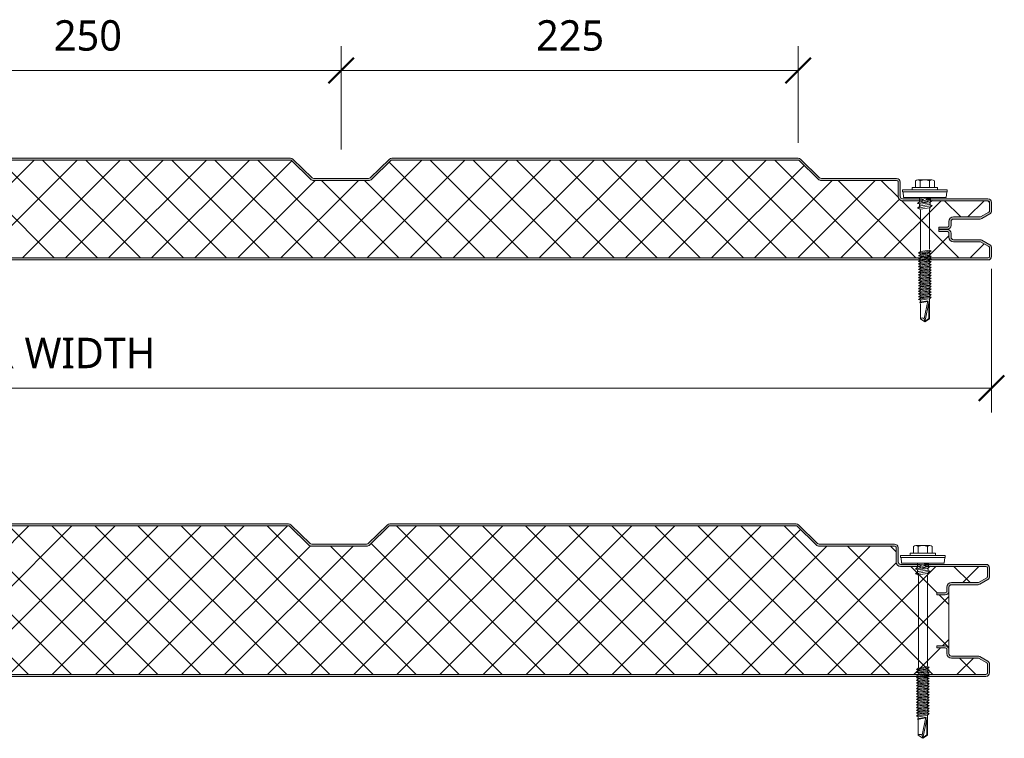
# Model space of a CAD drawing. Header units: millimetres. Extents: x -9131 to -949, y -1830 to 1687.
# Tile 4 of 6: x -8469 to -7984, y -1306 to -952. Entities that reach past the tile are written whole.
import ezdxf

# ---------------------------------------------------------------- set-up
doc = ezdxf.new("R2010")
doc.units = ezdxf.units.MM
for name, color, linetype, lineweight in [('A-ANNO-DIMS', 211, 'Continuous', 9), ('A-ANNO-DIMS-5', 211, 'Continuous', 9), ('A-DETL-GENF', 92, 'Continuous', 13)]:
    doc.layers.add(name, color=color, linetype=linetype, lineweight=lineweight)
doc.styles.add('Yu Gothic', font='Yu Gothic.ttf', dxfattribs={"height": 15})
doc.dimstyles.new('Diagonal', dxfattribs={"dimscale": 304.8, "dimtxt": 17.413553, "dimasz": 0.04101, "dimexe": 0.03937, "dimexo": 0.024606, "dimgap": 0.024606, "dimtad": 1, "dimdec": 0, "dimzin": 0, "dimdsep": 46, "dimtxsty": 'Yu Gothic', "dimblk1": 'OBLIQUE', "dimblk2": 'OBLIQUE', "dimsah": 1, "dimcen": 0.09, "dimazin": 0, "dimtfac": 1, "dimtdec": 4, "dimtix": 1, "dimtmove": 0, "dimatfit": 3, "dimfxl": 1, "dimtvp": 1, "dimtfill": 1, "dimtolj": 1, "dimtzin": 0, "dimarcsym": 2})

# ---------------------------------------------------------------- blocks, each defined once
blk = doc.blocks.new('HFX 1000 - 3 RIB - FLAT - HFX 1000 50mm - 3 RIB - FLAT-4389539-ALL PANELS 4')
at = {"layer": 'A-DETL-GENF'}
h = blk.add_hatch(color=256, dxfattribs=at)
h.paths.add_polyline_path([(1.8, 0), (996.2, 0), (996.67, 0.06), (997.1, 0.24), (997.48, 0.53), (997.8, 1), (997.94, 1.33), (998, 2.18), (998, 5.96), (997.9, 6.53), (997.76, 6.86), (997.48, 7.23), (997, 7.58), (993.22, 9.76), (992.79, 9.94), (992.32, 10), (978.89, 10.04), (978.6, 10.16), (978.35, 10.35), (978.1, 10.75), (978.04, 10.89), (978, 11.4), (977.99, 13.32), (977.94, 13.67), (977.65, 14.25), (977.48, 14.47), (977, 14.8), (976.67, 14.94), (976.2, 15), (972, 15), (972, 14), (976.41, 13.97), (976.77, 13.76), (976.98, 13.41), (977, 13.2), (977, 11.2), (977.08, 10.63), (977.3, 10.1), (977.65, 9.64), (978.1, 9.29), (978.63, 9.07), (979.2, 9), (992.54, 9), (996.77, 6.53), (996.98, 6.17), (997, 5.96), (996.98, 1.59), (996.77, 1.23), (996.41, 1.03), (996.2, 1), (1.59, 1.03), (1.23, 1.23), (1.03, 1.59), (1, 1.8), (1, 9.3), (0.93, 9.87), (0.71, 10.4), (0.36, 10.86), (-0.1, 11.21), (-0.63, 11.43), (-1.2, 11.5), (-20.41, 11.53), (-20.77, 11.73), (-20.97, 12.09), (-21, 12.3), (-20.97, 13.41), (-20.77, 13.77), (-20.41, 13.97), (-20.2, 14), (-16, 14), (-16, 15), (-20.2, 15), (-20.77, 14.89), (-21.1, 14.76), (-21.47, 14.47), (-21.76, 14.1), (-21.94, 13.67), (-22, 13.2), (-21.98, 12.18), (-21.9, 11.73), (-21.76, 11.4), (-21.47, 11.03), (-21, 10.7), (-20.67, 10.56), (-20.2, 10.5), (-0.89, 10.46), (-0.6, 10.34), (-0.35, 10.15), (-0.16, 9.9), (-0.04, 9.61), (0, 9.3), (0.02, 1.68), (0.06, 1.33), (0.31, 0.81), (0.53, 0.53), (0.9, 0.24), (1.33, 0.06)])
h.paths.add_polyline_path([(975.27, 15.19), (976.51, 15.23), (976.67, 15.26), (977.1, 15.44), (977.48, 15.72), (977.81, 16.22), (977.94, 16.53), (978, 17.38), (978.04, 19.31), (978.16, 19.59), (978.35, 19.84), (978.63, 20.05), (978.89, 20.15), (979.2, 20.19), (992.54, 20.22), (992.79, 20.26), (993.22, 20.44), (997.1, 22.67), (997.48, 22.96), (997.76, 23.33), (997.94, 23.77), (998, 24.23), (998, 28.39), (997.89, 28.98), (997.76, 29.29), (997.48, 29.67), (997, 29.99), (996.6, 30.14), (996.13, 30.19), (966.68, 30.15), (966.6, 30.14), (966.18, 29.97), (965.23, 29.32), (964.77, 29.32), (964.36, 29.52), (964.2, 29.7), (963.65, 30.04), (963.41, 30.14), (962.95, 30.19), (953.89, 30.24), (953.6, 30.36), (953.35, 30.55), (953.1, 30.94), (953.03, 31.18), (953, 31.39), (953, 38.39), (952.94, 38.86), (952.65, 39.44), (952.48, 39.67), (952, 39.99), (951.67, 40.13), (951.2, 40.19), (913.85, 40.23), (913.56, 40.35), (913.07, 40.77), (903.92, 49.68), (903.55, 49.96), (903.12, 50.14), (902.66, 50.19), (702.34, 50.15), (702.2, 50.14), (701.78, 49.96), (701.41, 49.68), (691.73, 40.34), (691.48, 40.23), (691.17, 40.19), (663.85, 40.23), (663.56, 40.35), (663.07, 40.77), (653.92, 49.68), (653.55, 49.96), (653.12, 50.14), (652.66, 50.19), (452.34, 50.15), (452.21, 50.14), (451.78, 49.96), (451.41, 49.68), (441.74, 40.34), (441.48, 40.23), (441.18, 40.19), (413.85, 40.23), (413.56, 40.35), (413.07, 40.77), (403.92, 49.68), (403.55, 49.96), (402.99, 50.15), (402.67, 50.19), (202.67, 50.19), (202.21, 50.14), (201.78, 49.96), (201.41, 49.68), (191.74, 40.34), (191.48, 40.23), (191.18, 40.19), (163.85, 40.23), (163.57, 40.35), (163.07, 40.77), (153.93, 49.68), (153.56, 49.96), (152.99, 50.15), (152.67, 50.19), (-47.66, 50.15), (-47.79, 50.14), (-48.22, 49.96), (-48.7, 49.58), (-55.75, 42.65), (-55.91, 42.31), (-55.99, 41.93), (-55.98, 41.56), (-55.88, 41.19), (-55.7, 40.86), (-55.44, 40.58), (-55.13, 40.37), (-54.54, 40.21), (-53.99, 40.19), (-26.2, 40.15), (-0.57, 32.28), (-0.33, 32.09), (-0.14, 31.82), (-0.04, 31.56), (0, 31.14), (-0.04, 21.08), (-0.16, 20.79), (-0.35, 20.55), (-0.63, 20.34), (-0.89, 20.24), (-1.2, 20.19), (-20.41, 20.17), (-20.67, 20.13), (-21.1, 19.95), (-21.47, 19.67), (-21.81, 19.17), (-21.94, 18.86), (-22, 18.39), (-22, 16.99), (-21.9, 16.43), (-21.76, 16.09), (-21.47, 15.72), (-21, 15.39), (-20.67, 15.26), (-19.84, 15.19), (-16, 15.19), (-16, 16.19), (-20.41, 16.22), (-20.77, 16.43), (-20.97, 16.79), (-21, 16.99), (-20.97, 18.6), (-20.77, 18.96), (-20.41, 19.17), (-20.2, 19.19), (-1.2, 19.19), (-0.63, 19.27), (-0.1, 19.49), (0.36, 19.84), (0.71, 20.29), (0.93, 20.83), (1, 21.39), (1, 31.26), (0.93, 31.82), (0.72, 32.34), (0.39, 32.79), (-0.05, 33.14), (-0.56, 33.37), (-26.2, 41.19), (-54.54, 41.21), (-54.82, 41.37), (-54.97, 41.62), (-54.99, 41.87), (-54.88, 42.14), (-54.54, 42.49), (-47.66, 49.19), (152.99, 49.19), (162.62, 39.82), (163.07, 39.48), (163.6, 39.27), (164.16, 39.19), (191.18, 39.19), (191.74, 39.27), (192.26, 39.48), (192.71, 39.82), (202.34, 49.19), (402.99, 49.19), (412.62, 39.82), (413.07, 39.48), (413.59, 39.27), (414.15, 39.19), (441.18, 39.19), (441.74, 39.27), (442.26, 39.48), (442.71, 39.82), (452.34, 49.19), (652.99, 49.19), (662.62, 39.82), (663.07, 39.48), (663.59, 39.27), (664.15, 39.19), (691.17, 39.19), (691.73, 39.27), (692.26, 39.48), (692.71, 39.82), (702.34, 49.19), (902.99, 49.19), (912.62, 39.82), (913.07, 39.48), (913.59, 39.27), (914.15, 39.19), (951.41, 39.17), (951.77, 38.96), (951.98, 38.6), (952, 38.39), (952, 31.39), (952.08, 30.83), (952.3, 30.29), (952.65, 29.84), (953.1, 29.49), (953.63, 29.27), (954.29, 29.19), (963.33, 29.19), (963.65, 28.82), (964.05, 28.53), (964.51, 28.35), (965, 28.29), (965.67, 28.42), (965.95, 28.53), (966.49, 28.98), (966.68, 29.19), (996.41, 29.17), (996.77, 28.96), (996.98, 28.6), (997, 28.39), (996.98, 24.03), (996.77, 23.67), (996.6, 23.54), (992.54, 21.19), (979.2, 21.19), (978.63, 21.12), (978.1, 20.9), (977.65, 20.55), (977.3, 20.09), (977.08, 19.56), (977, 18.99), (976.98, 16.79), (976.77, 16.43), (976.41, 16.22), (976.2, 16.19), (972, 16.19), (972, 15.19)])
h = blk.add_hatch(dxfattribs=at)
h.set_pattern_fill('FP_1', color=256, style=0, pattern_type=2)
h.set_pattern_definition([(45, (8988.178, 1070.389), (-10.606602, 10.606602), []), (135, (8988.178, 1070.389), (-10.606602, -10.606602), [])])
h.paths.add_polyline_path([(2.11, 1), (996.41, 1.03), (996.77, 1.23), (996.9, 1.4), (997, 1.8), (997, 5.96), (996.9, 6.36), (996.6, 6.65), (992.54, 9), (979.2, 9), (978.63, 9.07), (978.1, 9.29), (977.65, 9.64), (977.3, 10.1), (977.08, 10.63), (977, 11.2), (977, 13.2), (976.9, 13.6), (976.6, 13.89), (976.2, 14), (972, 14), (972, 16.19), (976.41, 16.22), (976.77, 16.43), (976.9, 16.59), (977, 16.99), (977, 18.99), (977.08, 19.56), (977.3, 20.09), (977.65, 20.55), (978.1, 20.9), (978.63, 21.12), (979.2, 21.19), (992.54, 21.19), (996.77, 23.67), (996.9, 23.83), (997, 24.23), (997, 28.39), (996.9, 28.79), (996.6, 29.09), (996.2, 29.19), (966.68, 29.19), (966.36, 28.82), (965.95, 28.53), (965.49, 28.35), (965, 28.29), (964.51, 28.35), (964.05, 28.53), (963.51, 28.98), (963.33, 29.19), (954.2, 29.19), (953.63, 29.27), (953.1, 29.49), (952.65, 29.84), (952.3, 30.29), (952.08, 30.83), (952, 31.39), (952, 38.39), (951.9, 38.79), (951.6, 39.09), (951.2, 39.19), (914.15, 39.19), (913.59, 39.27), (913.07, 39.48), (912.62, 39.82), (902.99, 49.19), (702.34, 49.19), (692.71, 39.82), (692.26, 39.48), (691.73, 39.27), (691.17, 39.19), (664.15, 39.19), (663.59, 39.27), (663.07, 39.48), (662.62, 39.82), (652.99, 49.19), (452.34, 49.19), (442.71, 39.82), (442.26, 39.48), (441.74, 39.27), (441.18, 39.19), (414.15, 39.19), (413.59, 39.27), (413.07, 39.48), (412.62, 39.82), (402.99, 49.19), (202.34, 49.19), (192.71, 39.82), (192.26, 39.48), (191.74, 39.27), (191.18, 39.19), (164.16, 39.19), (163.6, 39.27), (163.07, 39.48), (162.62, 39.82), (152.99, 49.19), (-47.66, 49.19), (-54.91, 42.11), (-54.97, 41.99), (-54.95, 41.57), (-54.79, 41.34), (-54.54, 41.21), (-54.4, 41.19), (-26.2, 41.19), (-0.56, 33.37), (-0.05, 33.14), (0.39, 32.79), (0.72, 32.34), (0.93, 31.82), (1, 31.26), (1, 21.39), (0.93, 20.83), (0.71, 20.29), (0.36, 19.84), (-0.1, 19.49), (-0.63, 19.27), (-1.2, 19.19), (-20.41, 19.17), (-20.77, 18.96), (-20.89, 18.79), (-21, 18.39), (-21, 16.99), (-20.89, 16.59), (-20.6, 16.3), (-20.2, 16.19), (-16, 16.19), (-16, 14), (-20.41, 13.97), (-20.77, 13.77), (-20.89, 13.6), (-21, 13.2), (-21, 12.3), (-20.89, 11.9), (-20.6, 11.61), (-20.2, 11.5), (-1.2, 11.5), (-0.63, 11.43), (-0.1, 11.21), (0.36, 10.86), (0.71, 10.4), (0.93, 9.87), (1, 9.3), (1, 1.8), (1.11, 1.4), (1.4, 1.11), (1.8, 1)])
for p, q in [((652.99, 49.19), (452.34, 49.19)), ((652.66, 50.19), (452.66, 50.19)), ((662.62, 39.82), (652.99, 49.19)), ((663.32, 40.53), (653.92, 49.68)), ((701.41, 49.68), (692.01, 40.53)), ((702.34, 49.19), (692.71, 39.82)), ((902.99, 49.19), (702.34, 49.19)), ((902.66, 50.19), (702.66, 50.19)), ((912.62, 39.82), (902.99, 49.19)), ((913.31, 40.53), (903.92, 49.68)), ((691.17, 40.19), (664.15, 40.19)), ((691.17, 39.19), (664.15, 39.19)), ((951.2, 40.19), (914.15, 40.19)), ((951.2, 39.19), (914.15, 39.19)), ((960.52, 38.99), (960.52, 35.66)), ((961.68, 39.51), (968.64, 39.51)), ((962.84, 38.99), (962.84, 35.66)), ((967.48, 38.99), (967.48, 35.66)), ((969.8, 38.99), (969.8, 35.66)), ((952, 31.39), (952, 38.39)), ((953, 31.39), (953, 38.39)), ((976.16, 34.51), (954.16, 34.51)), ((954.16, 34.51), (954.16, 33.51)), ((971.41, 35.66), (958.91, 35.66)), ((958.91, 35.66), (958.91, 34.51)), ((971.41, 34.51), (971.41, 35.66)), ((976.16, 33.51), (976.16, 34.51)), ((954.16, 33.51), (976.16, 33.51)), ((962.95, 30.19), (954.2, 30.19)), ((963.33, 29.19), (954.2, 29.19)), ((954.41, 33.51), (954.63, 30.82)), ((975.69, 30.82), (954.63, 30.82)), ((961.55, 27.89), (968.77, 29.3)), ((962.47, 30.82), (962.47, 28.69)), ((967.86, 30.56), (962.47, 29.73)), ((967.86, 29.83), (962.91, 29.07)), ((996.2, 29.19), (966.68, 29.19)), ((996.2, 30.19), (967.05, 30.19)), ((968.77, 29.3), (967.41, 28.12)), ((967.86, 30.82), (967.86, 29.12)), ((975.69, 30.82), (975.91, 33.51)), ((962.91, 29.07), (961.55, 27.89)), ((962.91, 27.43), (961.55, 27.89)), ((961.55, 25.52), (968.77, 26.92)), ((962.91, 26.7), (961.55, 25.52)), ((961.55, 25.52), (962.91, 25.05)), ((962.47, 27.58), (962.47, 26.32)), ((962.6, 25.16), (962.92, 24.43)), ((967.41, 28.12), (962.91, 27.43)), ((967.41, 27.39), (962.91, 26.7)), ((962.91, 25.05), (967.41, 25.74)), ((962.92, 24.43), (962.92, 4.43)), ((968.77, 26.92), (967.41, 27.39)), ((967.41, 25.74), (968.77, 26.92)), ((967.42, 24.47), (967.79, 26.08)), ((967.42, 5.25), (967.42, 24.47)), ((967.77, 28.43), (967.77, 27.26)), ((997, 24.23), (997, 28.39)), ((998, 24.23), (998, 28.39)), ((979.2, 21.19), (992.54, 21.19)), ((979.2, 20.19), (992.32, 20.19)), ((992.54, 21.19), (996.6, 23.54)), ((993.22, 20.44), (997.1, 22.67)), ((972, 15.1), (972, 16.19)), ((972, 16.19), (976.2, 16.19)), ((972, 15.19), (976.2, 15.19)), ((972, 14), (972, 15.1)), ((976.2, 15), (972, 15)), ((977, 16.99), (977, 18.99)), ((978, 16.99), (978, 18.99)), ((976.2, 14), (972, 14)), ((977, 11.2), (977, 13.2)), ((978, 11.2), (978, 13.2)), ((992.32, 10), (979.2, 10)), ((997.1, 7.52), (993.22, 9.76)), ((962.91, 4.12), (967.41, 4.87)), ((968.31, 4.56), (967.41, 4.87)), ((992.54, 9), (979.2, 9)), ((996.6, 6.65), (992.54, 9)), ((997, 1.8), (997, 5.96)), ((998, 1.8), (998, 5.96)), ((1.8, 1), (996.2, 1)), ((1.8, 0), (996.2, 0)), ((962.01, 3.34), (968.31, 4.56)), ((962.91, 4.12), (962.01, 3.34)), ((962.01, 3.34), (962.91, 3.03)), ((962.01, 1.99), (968.31, 3.22)), ((962.91, 2.77), (962.01, 1.99)), ((962.01, 1.99), (962.91, 1.68)), ((962.01, 0.65), (963.11, 0.86)), ((962.01, 0.65), (962.91, 0.34)), ((962.91, 0.08), (962.01, -0.7)), ((962.4, 0.72), (962.99, 1.19)), ((962.91, 3.03), (967.41, 3.78)), ((967.41, 3.53), (962.91, 2.77)), ((967.41, 2.44), (962.91, 1.68)), ((967.41, 2.18), (962.91, 1.43)), ((962.91, 0.08), (963.76, 0.22)), ((962.92, 0.82), (968.31, 1.87)), ((963.76, 0.22), (967.41, 0.83)), ((968.31, 0.52), (964.26, -0.26)), ((968.31, 0.52), (967.18, 0.91)), ((968.31, 1.87), (967.24, 0.81)), ((968.31, 4.56), (967.41, 3.78)), ((968.31, 3.22), (967.41, 3.53)), ((968.31, 3.22), (967.41, 2.44)), ((968.31, 1.87), (967.41, 2.18)), ((968.31, 0.52), (967.41, -0.26)), ((964.26, -0.26), (962.01, -0.7)), ((962.01, -0.7), (962.91, -1.01)), ((962.91, -1.27), (962.01, -2.05)), ((962.01, -2.05), (965.4, -1.39)), ((962.01, -2.05), (962.91, -2.36)), ((962.01, -3.39), (966.55, -2.51)), ((962.91, -2.61), (962.01, -3.39)), ((962.01, -3.39), (962.91, -3.7)), ((962.91, -3.96), (962.01, -4.74)), ((962.01, -4.74), (965.4, -4.08)), ((962.01, -4.74), (962.91, -5.05)), ((962.91, -1.01), (964.71, -0.71)), ((964.93, -0.93), (962.91, -1.27)), ((965.88, -1.86), (962.91, -2.36)), ((966.11, -2.08), (962.91, -2.61)), ((962.91, -3.7), (967.06, -3.01)), ((964.93, -3.62), (962.91, -3.96)), ((965.88, -4.55), (962.91, -5.05)), ((964.71, -0.71), (967.41, -0.26)), ((967.41, -0.51), (965.25, -0.87)), ((967.41, -3.21), (965.25, -3.57)), ((967.41, -4.56), (965.25, -4.92)), ((965.4, -1.39), (968.31, -0.82)), ((965.4, -4.08), (968.31, -3.52)), ((967.41, -1.6), (965.88, -1.86)), ((967.41, -4.3), (965.88, -4.55)), ((967.41, -1.86), (966.11, -2.08)), ((966.55, -2.51), (968.31, -2.17)), ((968.31, -2.17), (967.38, -2.96)), ((968.31, -0.82), (967.41, -0.51)), ((968.31, -0.82), (967.41, -1.6)), ((968.31, -2.17), (967.41, -1.86)), ((968.31, -3.52), (967.41, -3.21)), ((968.31, -3.52), (967.41, -4.3)), ((968.31, -4.87), (967.41, -4.56)), ((962.91, -5.31), (962.01, -6.09)), ((962.01, -6.09), (965.4, -5.43)), ((962.01, -6.09), (962.91, -6.4)), ((962.91, -6.65), (962.01, -7.43)), ((962.01, -7.43), (965.4, -6.77)), ((962.01, -7.43), (962.91, -7.74)), ((962.91, -8), (962.01, -8.78)), ((962.01, -8.78), (965.4, -8.12)), ((962.01, -8.78), (962.91, -9.09)), ((962.91, -9.35), (962.01, -10.13)), ((962.01, -10.13), (965.4, -9.47)), ((964.93, -4.97), (962.91, -5.31)), ((965.88, -5.9), (962.91, -6.4)), ((964.93, -6.31), (962.91, -6.65)), ((965.88, -7.25), (962.91, -7.74)), ((964.93, -7.66), (962.91, -8)), ((965.88, -8.59), (962.91, -9.09)), ((964.93, -9.01), (962.91, -9.35)), ((967.41, -5.9), (965.25, -6.26)), ((967.41, -7.25), (965.25, -7.61)), ((967.41, -8.59), (965.25, -8.95)), ((965.4, -5.43), (968.31, -4.87)), ((965.4, -6.77), (968.31, -6.21)), ((965.4, -8.12), (968.31, -7.56)), ((965.4, -9.47), (968.31, -8.9)), ((967.41, -5.65), (965.88, -5.9)), ((967.41, -6.99), (965.88, -7.25)), ((967.41, -8.34), (965.88, -8.59)), ((967.41, -9.68), (965.88, -9.94)), ((968.31, -4.87), (967.41, -5.65)), ((968.31, -6.21), (967.41, -5.9)), ((968.31, -6.21), (967.41, -6.99)), ((968.31, -7.56), (967.41, -7.25)), ((968.31, -7.56), (967.41, -8.34)), ((968.31, -8.9), (967.41, -8.59)), ((968.31, -8.9), (967.41, -9.68)), ((962.01, -10.13), (962.91, -10.44)), ((962.91, -10.69), (962.01, -11.47)), ((962.01, -11.47), (965.4, -10.81)), ((962.01, -11.47), (962.91, -11.78)), ((962.91, -12.04), (962.01, -12.82)), ((962.01, -12.82), (965.4, -12.16)), ((962.01, -12.82), (962.91, -13.13)), ((962.91, -13.39), (962.01, -14.17)), ((962.01, -14.17), (965.4, -13.51)), ((962.01, -14.17), (962.91, -14.48)), ((965.88, -9.94), (962.91, -10.44)), ((964.93, -10.35), (962.91, -10.69)), ((965.88, -11.29), (962.91, -11.78)), ((964.93, -11.7), (962.91, -12.04)), ((965.88, -12.63), (962.91, -13.13)), ((964.93, -13.05), (962.91, -13.39)), ((965.88, -13.98), (962.91, -14.48)), ((964.93, -14.39), (962.91, -14.73)), ((967.41, -9.94), (965.25, -10.3)), ((967.41, -11.29), (965.25, -11.65)), ((967.41, -12.63), (965.25, -12.99)), ((967.41, -13.98), (965.25, -14.34)), ((965.4, -10.81), (968.31, -10.25)), ((965.4, -12.16), (968.31, -11.6)), ((965.4, -13.51), (968.31, -12.94)), ((965.4, -14.85), (968.31, -14.29)), ((967.41, -11.03), (965.88, -11.29)), ((967.41, -12.38), (965.88, -12.63)), ((967.41, -13.72), (965.88, -13.98)), ((968.31, -10.25), (967.41, -9.94)), ((968.31, -10.25), (967.41, -11.03)), ((968.31, -11.6), (967.41, -11.29)), ((968.31, -11.6), (967.41, -12.38)), ((968.31, -12.94), (967.41, -12.63)), ((968.31, -12.94), (967.41, -13.72)), ((968.31, -14.29), (967.41, -13.98)), ((968.31, -14.29), (967.41, -15.07)), ((962.91, -14.73), (962.01, -15.51)), ((962.01, -15.51), (965.4, -14.85)), ((962.01, -15.51), (962.91, -15.82)), ((962.91, -16.08), (962.01, -16.86)), ((962.01, -16.86), (965.4, -16.2)), ((962.01, -16.86), (962.91, -17.17)), ((962.91, -17.43), (962.01, -18.21)), ((962.01, -18.21), (965.4, -17.55)), ((962.01, -18.21), (962.91, -18.52)), ((962.91, -18.77), (962.01, -19.55)), ((962.01, -19.55), (965.4, -18.89)), ((965.88, -15.33), (962.91, -15.82)), ((964.93, -15.74), (962.91, -16.08)), ((965.88, -16.67), (962.91, -17.17)), ((964.93, -17.09), (962.91, -17.43)), ((965.88, -18.02), (962.91, -18.52)), ((964.93, -18.43), (962.91, -18.77)), ((965.88, -19.37), (962.91, -19.86)), ((967.41, -15.33), (965.25, -15.69)), ((967.41, -16.67), (965.25, -17.03)), ((967.41, -18.02), (965.25, -18.38)), ((965.4, -16.2), (968.31, -15.64)), ((965.4, -17.55), (968.31, -16.98)), ((965.4, -18.89), (968.31, -18.33)), ((967.41, -15.07), (965.88, -15.33)), ((967.41, -16.42), (965.88, -16.67)), ((967.41, -17.76), (965.88, -18.02)), ((967.41, -19.11), (965.88, -19.37)), ((968.31, -15.64), (967.41, -15.33)), ((968.31, -15.64), (967.41, -16.42)), ((968.31, -16.98), (967.41, -16.67)), ((968.31, -16.98), (967.41, -17.76)), ((968.31, -18.33), (967.41, -18.02)), ((968.31, -18.33), (967.41, -19.11)), ((967.41, -28.95), (967.41, -19.11)), ((962.01, -19.55), (962.91, -19.86)), ((966.65, -20.13), (962.52, -20.86)), ((962.58, -21.18), (966.59, -20.4)), ((962.91, -19.86), (962.91, -20.79)), ((962.91, -21.38), (962.91, -28.95)), ((964.82, -28.95), (966.65, -20.13)), ((967.29, -20.27), (965.16, -30.52)), ((967.15, -20.95), (967.15, -28.81)), ((962.91, -28.95), (965.16, -30.52)), ((965.16, -30.52), (964.82, -28.95)), ((965.16, -30.52), (967.41, -28.95)), ((967.15, -28.81), (965.24, -30.15))]:
    blk.add_line(p, q, dxfattribs=at)
for centre, radius, start, end in [((652.66, 48.39), 1.8, 45.7585, 90), ((702.66, 48.39), 1.8, 90, 134.2415), ((902.66, 48.39), 1.8, 45.7585, 90), ((664.15, 41.39), 2.2, 225.7585, 270), ((664.15, 41.39), 1.2, 225.7585, 270), ((691.17, 41.39), 1.2, 270, 314.2415), ((691.17, 41.39), 2.2, 270, 314.2415), ((914.15, 41.39), 2.2, 225.7585, 270), ((914.15, 41.39), 1.2, 225.7585, 270), ((951.2, 38.39), 1.8, 360, 90), ((951.2, 38.39), 0.8, 360, 90), ((961.68, 37.97), 1.54, 41.3319, 138.6681), ((965.16, 34.12), 5.39, 64.5175, 115.4825), ((968.64, 37.97), 1.54, 41.3319, 138.6681), ((951.2, 38.39), 0.8, 0, 30), ((954.2, 31.39), 2.2, 180, 270), ((954.2, 31.39), 1.2, 180, 270), ((962.95, 28.39), 1.8, 46.2896, 90), ((965, 30.29), 2, 213.1529, 326.8471), ((965, 30.29), 1, 216.3442, 323.6558), ((967.05, 28.39), 1.8, 90, 133.7104), ((996.2, 28.39), 1.8, 360, 90), ((996.2, 28.39), 0.8, 360, 90), ((996.2, 28.39), 0.8, 0, 30), ((979.2, 18.99), 2.2, 90, 180), ((979.2, 18.99), 1.2, 90, 180), ((992.32, 21.99), 1.8, 270, 300), ((996.2, 24.23), 0.8, 300, 360), ((996.2, 24.23), 0.8, 330, 360), ((996.2, 24.23), 1.8, 300, 0), ((976.2, 16.99), 1.8, 270, 360), ((976.2, 16.99), 0.8, 270, 0), ((976.2, 13.2), 1.8, 360, 90), ((976.2, 16.99), 0.8, 330, 360), ((976.2, 13.2), 0.8, 360, 90), ((976.2, 13.2), 0.8, 0, 30), ((979.2, 11.2), 2.2, 180, 270), ((979.2, 11.2), 1.2, 180, 270), ((992.32, 8.2), 1.8, 60, 90), ((996.2, 5.96), 0.8, 360, 60), ((996.2, 5.96), 0.8, 360, 30), ((996.2, 5.96), 1.8, 0, 60), ((996.2, 1.8), 1.8, 270, 0), ((996.2, 1.8), 0.8, 270, 0), ((996.2, 1.8), 0.8, 330, 360), ((963.86, -29.98), 1.41, 47.2756, 132.7244)]:
    blk.add_arc(centre, radius, start, end, dxfattribs=at)
blk = doc.blocks.new('HFX 1000 - 3 RIB - FLAT - HFX 1000 75mm - 3 RIB - FLAT-4389541-ALL PANELS 4')
at = {"layer": 'A-DETL-GENF'}
h = blk.add_hatch(color=256, dxfattribs=at)
h.paths.add_polyline_path([(9.4, 0), (996.6, 0.05), (996.67, 0.06), (997.1, 0.24), (997.48, 0.53), (997.81, 1.03), (997.94, 1.33), (998, 1.8), (998, 5.96), (997.94, 6.43), (997.76, 6.86), (997.48, 7.23), (997, 7.58), (993.22, 9.76), (992.72, 9.95), (992.32, 10), (978.89, 10.04), (978.6, 10.16), (978.35, 10.35), (978.1, 10.75), (978.04, 10.89), (978, 11.2), (978, 13.2), (977.94, 13.67), (977.65, 14.25), (977.48, 14.47), (977, 14.8), (976.67, 14.94), (976.2, 15), (972, 15), (972, 14), (976.41, 13.97), (976.77, 13.76), (976.98, 13.41), (977, 13.1), (977, 11.2), (977.08, 10.63), (977.3, 10.1), (977.65, 9.64), (978.1, 9.29), (978.63, 9.07), (979.2, 9), (992.54, 9), (996.77, 6.53), (996.98, 6.17), (997, 5.96), (996.98, 1.59), (996.77, 1.23), (996.41, 1.03), (996.2, 1), (1.59, 1.03), (1.23, 1.23), (1.03, 1.59), (1, 1.8), (1, 9.3), (0.93, 9.87), (0.71, 10.4), (0.36, 10.86), (-0.1, 11.21), (-0.63, 11.43), (-1.2, 11.5), (-20.41, 11.53), (-20.77, 11.73), (-20.97, 12.09), (-21, 12.3), (-20.97, 13.41), (-20.77, 13.77), (-20.41, 13.97), (-20.2, 14), (-16, 14), (-16, 15), (-20.41, 14.97), (-20.67, 14.94), (-21.1, 14.76), (-21.47, 14.47), (-21.76, 14.1), (-21.94, 13.67), (-22, 13.2), (-22, 12.3), (-21.94, 11.83), (-21.76, 11.4), (-21.47, 11.03), (-21, 10.7), (-20.67, 10.56), (-20.2, 10.5), (-0.89, 10.46), (-0.6, 10.34), (-0.35, 10.15), (-0.15, 9.87), (-0.04, 9.61), (0, 9.3), (0.02, 1.68), (0.11, 1.22), (0.24, 0.9), (0.64, 0.44), (1, 0.2), (1.33, 0.06), (1.9, 0)])
h.paths.add_polyline_path([(972, 40.19), (976.2, 40.19), (976.67, 40.26), (977.1, 40.44), (977.48, 40.72), (977.8, 41.19), (977.94, 41.53), (978, 41.99), (978.04, 44.31), (978.16, 44.59), (978.35, 44.84), (978.63, 45.05), (978.89, 45.15), (979.2, 45.19), (992.72, 45.25), (992.79, 45.26), (993.22, 45.44), (997.1, 47.67), (997.48, 47.96), (997.76, 48.33), (997.94, 48.77), (998, 49.23), (997.99, 53.51), (997.9, 53.96), (997.76, 54.29), (997.48, 54.67), (997, 54.99), (996.6, 55.14), (996.04, 55.19), (966.68, 55.15), (966.6, 55.14), (966.18, 54.97), (965.23, 54.32), (964.77, 54.32), (964.36, 54.52), (964.2, 54.7), (963.65, 55.04), (963.41, 55.14), (962.95, 55.19), (953.89, 55.24), (953.6, 55.36), (953.35, 55.55), (953.16, 55.79), (953.04, 56.08), (953, 56.39), (953, 63.39), (952.9, 63.96), (952.65, 64.44), (952.48, 64.67), (952, 64.99), (951.53, 65.15), (951.2, 65.19), (913.85, 65.23), (913.56, 65.35), (913.07, 65.77), (903.92, 74.68), (903.55, 74.96), (903.12, 75.14), (902.66, 75.19), (702.34, 75.15), (702.2, 75.14), (701.78, 74.96), (701.41, 74.68), (691.73, 65.34), (691.48, 65.23), (691.17, 65.19), (663.85, 65.23), (663.56, 65.35), (663.07, 65.77), (653.92, 74.68), (653.55, 74.96), (653.12, 75.14), (652.66, 75.19), (452.34, 75.15), (452.21, 75.14), (451.78, 74.96), (451.41, 74.68), (441.74, 65.34), (441.48, 65.23), (441.18, 65.19), (413.85, 65.23), (413.56, 65.35), (413.07, 65.77), (403.92, 74.68), (403.55, 74.96), (402.99, 75.15), (402.67, 75.19), (202.67, 75.19), (202.21, 75.14), (201.78, 74.96), (201.41, 74.68), (191.74, 65.34), (191.48, 65.23), (191.18, 65.19), (163.85, 65.23), (163.57, 65.35), (163.07, 65.77), (153.93, 74.68), (153.56, 74.96), (152.99, 75.15), (152.67, 75.19), (-47.66, 75.15), (-47.79, 75.14), (-48.22, 74.96), (-48.59, 74.68), (-55.75, 67.65), (-55.91, 67.31), (-55.99, 66.93), (-55.98, 66.56), (-55.88, 66.19), (-55.7, 65.86), (-55.44, 65.58), (-55.13, 65.37), (-54.54, 65.21), (-54.26, 65.19), (-26.2, 65.15), (-0.56, 57.27), (-0.33, 57.09), (-0.14, 56.82), (-0.04, 56.56), (0, 56.14), (-0.04, 46.08), (-0.16, 45.79), (-0.35, 45.55), (-0.63, 45.34), (-0.89, 45.24), (-1.22, 45.19), (-20.41, 45.17), (-20.67, 45.13), (-21.1, 44.95), (-21.47, 44.67), (-21.8, 44.19), (-21.94, 43.86), (-22, 43.39), (-22, 41.99), (-21.94, 41.53), (-21.76, 41.09), (-21.47, 40.72), (-21.1, 40.44), (-20.67, 40.26), (-20.2, 40.19), (-16, 40.19), (-16, 41.19), (-20.41, 41.22), (-20.77, 41.43), (-20.97, 41.79), (-21, 41.99), (-20.97, 43.6), (-20.77, 43.96), (-20.41, 44.17), (-20.2, 44.19), (-1.2, 44.19), (-0.63, 44.27), (-0.1, 44.49), (0.36, 44.84), (0.71, 45.29), (0.93, 45.83), (1, 46.39), (1, 56.26), (0.93, 56.82), (0.72, 57.34), (0.39, 57.79), (-0.05, 58.14), (-0.56, 58.37), (-26.2, 66.19), (-54.54, 66.21), (-54.82, 66.37), (-54.97, 66.62), (-54.99, 66.87), (-54.88, 67.14), (-54.54, 67.49), (-47.66, 74.19), (152.99, 74.19), (162.62, 64.82), (163.07, 64.48), (163.6, 64.27), (164.16, 64.19), (191.18, 64.19), (191.74, 64.27), (192.26, 64.48), (192.71, 64.82), (202.34, 74.19), (402.99, 74.19), (412.62, 64.82), (413.07, 64.48), (413.59, 64.27), (414.15, 64.19), (441.18, 64.19), (441.74, 64.27), (442.26, 64.48), (442.71, 64.82), (452.34, 74.19), (652.99, 74.19), (662.62, 64.82), (663.07, 64.48), (663.59, 64.27), (664.15, 64.19), (691.17, 64.19), (691.73, 64.27), (692.26, 64.48), (692.71, 64.82), (702.34, 74.19), (902.99, 74.19), (912.62, 64.82), (913.07, 64.48), (913.59, 64.27), (914.15, 64.19), (951.41, 64.17), (951.77, 63.96), (951.98, 63.6), (952, 63.39), (952, 56.39), (952.08, 55.83), (952.3, 55.29), (952.65, 54.84), (953.1, 54.49), (953.63, 54.27), (954.2, 54.19), (963.33, 54.19), (963.65, 53.82), (964.05, 53.53), (964.51, 53.35), (965, 53.29), (965.67, 53.42), (965.95, 53.53), (966.36, 53.82), (966.68, 54.19), (996.41, 54.17), (996.77, 53.96), (996.98, 53.6), (997, 53.39), (996.98, 49.03), (996.77, 48.67), (996.6, 48.54), (992.54, 46.19), (979.2, 46.19), (978.63, 46.12), (978.1, 45.9), (977.65, 45.55), (977.3, 45.09), (977.08, 44.56), (977, 43.99), (976.98, 41.79), (976.77, 41.43), (976.41, 41.22), (976.2, 41.19), (972, 41.19), (972, 40.26)])
h = blk.add_hatch(dxfattribs=at)
h.set_pattern_fill('FP_2', color=256, style=0, pattern_type=2)
h.set_pattern_definition([(45, (8989.176, 1275.583), (-10.606602, 10.606602), []), (135, (8989.176, 1275.583), (-10.606602, -10.606602), [])])
h.paths.add_polyline_path([(1.8, 1), (996.41, 1.03), (996.77, 1.23), (996.9, 1.4), (997, 1.8), (997, 5.96), (996.9, 6.36), (996.6, 6.65), (992.54, 9), (979.2, 9), (978.63, 9.07), (978.1, 9.29), (977.65, 9.64), (977.3, 10.1), (977.08, 10.63), (977, 11.2), (977, 13.2), (976.9, 13.6), (976.6, 13.89), (976.2, 14), (972, 14), (972, 15), (976.2, 15), (976.67, 14.94), (977.1, 14.76), (977.48, 14.47), (977.76, 14.1), (977.94, 13.67), (978, 13.2), (978, 41.99), (977.94, 41.53), (977.76, 41.09), (977.48, 40.72), (977.1, 40.44), (976.67, 40.26), (976.2, 40.19), (972, 40.19), (972, 41.19), (976.41, 41.22), (976.77, 41.43), (976.9, 41.59), (977, 41.99), (977, 43.99), (977.08, 44.56), (977.3, 45.09), (977.65, 45.55), (978.1, 45.9), (978.63, 46.12), (979.2, 46.19), (992.54, 46.19), (996.77, 48.67), (996.9, 48.83), (997, 49.23), (997, 53.39), (996.9, 53.79), (996.6, 54.09), (996.2, 54.19), (966.68, 54.19), (966.36, 53.82), (965.95, 53.53), (965.49, 53.35), (965, 53.29), (964.51, 53.35), (964.05, 53.53), (963.65, 53.82), (963.33, 54.19), (954.2, 54.19), (953.63, 54.27), (953.1, 54.49), (952.65, 54.84), (952.3, 55.29), (952.08, 55.83), (952, 56.39), (952, 63.39), (951.9, 63.79), (951.6, 64.09), (951.2, 64.19), (914.15, 64.19), (913.59, 64.27), (913.07, 64.48), (912.62, 64.82), (902.99, 74.19), (702.34, 74.19), (692.71, 64.82), (692.26, 64.48), (691.73, 64.27), (691.17, 64.19), (664.15, 64.19), (663.59, 64.27), (663.07, 64.48), (662.62, 64.82), (652.99, 74.19), (452.34, 74.19), (442.71, 64.82), (442.26, 64.48), (441.74, 64.27), (441.18, 64.19), (414.15, 64.19), (413.59, 64.27), (413.07, 64.48), (412.62, 64.82), (402.99, 74.19), (202.34, 74.19), (192.71, 64.82), (192.26, 64.48), (191.74, 64.27), (191.18, 64.19), (164.16, 64.19), (163.6, 64.27), (163.07, 64.48), (162.62, 64.82), (152.99, 74.19), (-47.66, 74.19), (-54.91, 67.11), (-54.97, 66.99), (-54.95, 66.57), (-54.79, 66.34), (-54.54, 66.21), (-54.4, 66.19), (-26.2, 66.19), (-0.56, 58.37), (-0.05, 58.14), (0.39, 57.79), (0.72, 57.34), (0.93, 56.82), (1, 56.26), (1, 46.39), (0.93, 45.83), (0.71, 45.29), (0.36, 44.84), (-0.1, 44.49), (-0.63, 44.27), (-1.2, 44.19), (-20.41, 44.17), (-20.77, 43.96), (-20.89, 43.79), (-21, 43.39), (-21, 41.99), (-20.89, 41.59), (-20.6, 41.3), (-20.2, 41.19), (-16, 41.19), (-16, 40.19), (-20.2, 40.19), (-20.67, 40.26), (-21.1, 40.44), (-21.47, 40.72), (-21.76, 41.09), (-21.94, 41.53), (-22, 41.99), (-22, 13.2), (-21.94, 13.67), (-21.76, 14.1), (-21.47, 14.47), (-21.1, 14.76), (-20.67, 14.94), (-20.2, 15), (-16, 15), (-16, 14), (-20.41, 13.97), (-20.77, 13.77), (-20.89, 13.6), (-21, 13.2), (-21, 12.3), (-20.89, 11.9), (-20.6, 11.61), (-20.2, 11.5), (-1.2, 11.5), (-0.63, 11.43), (-0.1, 11.21), (0.36, 10.86), (0.71, 10.4), (0.93, 9.87), (1, 9.3), (1, 1.8), (1.11, 1.4), (1.4, 1.11), (1.59, 1.03)])
for p, q in [((652.99, 74.19), (452.34, 74.19)), ((652.66, 75.19), (452.66, 75.19)), ((662.62, 64.82), (652.99, 74.19)), ((663.32, 65.53), (653.92, 74.68)), ((701.41, 74.68), (692.01, 65.53)), ((702.34, 74.19), (692.71, 64.82)), ((902.99, 74.19), (702.34, 74.19)), ((902.66, 75.19), (702.66, 75.19)), ((912.62, 64.82), (902.99, 74.19)), ((913.31, 65.53), (903.92, 74.68)), ((691.17, 65.19), (664.15, 65.19)), ((691.17, 64.19), (664.15, 64.19)), ((951.2, 65.19), (914.15, 65.19)), ((951.2, 64.19), (914.15, 64.19)), ((952, 56.39), (952, 63.39)), ((953, 56.39), (953, 63.39)), ((960.52, 63.99), (960.52, 60.66)), ((961.68, 64.51), (968.64, 64.51)), ((962.84, 63.99), (962.84, 60.66)), ((967.48, 63.99), (967.48, 60.66)), ((969.8, 63.99), (969.8, 60.66)), ((976.16, 59.51), (954.16, 59.51)), ((954.16, 59.51), (954.16, 58.51)), ((954.16, 58.51), (976.16, 58.51)), ((954.41, 58.51), (954.63, 55.82)), ((971.41, 60.66), (958.91, 60.66)), ((958.91, 60.66), (958.91, 59.51)), ((971.41, 59.51), (971.41, 60.66)), ((975.69, 55.82), (975.91, 58.51)), ((976.16, 58.51), (976.16, 59.51)), ((962.95, 55.19), (954.2, 55.19)), ((963.33, 54.19), (954.2, 54.19)), ((975.69, 55.82), (954.63, 55.82)), ((961.55, 52.89), (968.77, 54.3)), ((962.91, 54.07), (961.55, 52.89)), ((962.47, 55.82), (962.47, 53.69)), ((967.86, 55.56), (962.47, 54.73)), ((967.86, 54.83), (962.91, 54.07)), ((996.2, 54.19), (966.68, 54.19)), ((996.2, 55.19), (967.05, 55.19)), ((968.77, 54.3), (967.41, 53.12)), ((967.77, 53.43), (967.77, 52.26)), ((967.86, 55.82), (967.86, 54.12)), ((997, 49.23), (997, 53.39)), ((998, 49.23), (998, 53.39)), ((962.91, 52.43), (961.55, 52.89)), ((961.55, 50.52), (968.77, 51.92)), ((962.91, 51.7), (961.55, 50.52)), ((961.55, 50.52), (962.91, 50.05)), ((962.47, 52.58), (962.47, 51.32)), ((962.6, 50.16), (962.92, 49.43)), ((967.41, 53.12), (962.91, 52.43)), ((967.41, 52.39), (962.91, 51.7)), ((962.91, 50.05), (967.41, 50.74)), ((962.92, 49.43), (962.92, 4.43)), ((968.77, 51.92), (967.41, 52.39)), ((967.41, 50.74), (968.77, 51.92)), ((967.42, 49.47), (967.79, 51.08)), ((967.42, 5.25), (967.42, 49.47)), ((992.54, 46.19), (996.6, 48.54)), ((977, 41.99), (977, 43.99)), ((978, 41.99), (978, 43.99)), ((979.2, 46.19), (992.54, 46.19)), ((979.2, 45.19), (992.32, 45.19)), ((993.22, 45.44), (997.1, 47.67)), ((972, 40.19), (972, 41.19)), ((972, 41.19), (976.2, 41.19)), ((976.2, 40.19), (972, 40.19)), ((978, 13.2), (978, 41.99)), ((972, 14), (972, 15)), ((972, 15), (976.2, 15)), ((976.2, 14), (972, 14)), ((977, 11.2), (977, 13.2)), ((978, 11.2), (978, 13.2)), ((992.32, 10), (979.2, 10)), ((997.1, 7.52), (993.22, 9.76)), ((962.91, 4.12), (967.41, 4.87)), ((968.31, 4.56), (967.41, 4.87)), ((992.54, 9), (979.2, 9)), ((996.6, 6.65), (992.54, 9)), ((997, 1.8), (997, 5.96)), ((998, 1.8), (998, 5.96)), ((1.8, 1), (996.2, 1)), ((1.8, 0), (996.2, 0)), ((962.01, 3.34), (968.31, 4.56)), ((962.91, 4.12), (962.01, 3.34)), ((962.01, 3.34), (962.91, 3.03)), ((962.01, 1.99), (968.31, 3.22)), ((962.91, 2.77), (962.01, 1.99)), ((962.01, 1.99), (962.91, 1.68)), ((962.01, 0.65), (963.11, 0.86)), ((962.01, 0.65), (962.91, 0.34)), ((962.91, 0.08), (962.01, -0.7)), ((962.4, 0.72), (962.99, 1.19)), ((962.91, 3.03), (967.41, 3.78)), ((967.41, 3.53), (962.91, 2.77)), ((967.41, 2.44), (962.91, 1.68)), ((967.41, 2.18), (962.91, 1.43)), ((962.91, 0.08), (963.76, 0.22)), ((962.92, 0.82), (968.31, 1.87)), ((963.76, 0.22), (967.41, 0.83)), ((968.31, 0.52), (964.26, -0.26)), ((968.31, 0.52), (967.18, 0.91)), ((968.31, 1.87), (967.24, 0.81)), ((968.31, 4.56), (967.41, 3.78)), ((968.31, 3.22), (967.41, 3.53)), ((968.31, 3.22), (967.41, 2.44)), ((968.31, 1.87), (967.41, 2.18)), ((968.31, 0.52), (967.41, -0.26)), ((964.26, -0.26), (962.01, -0.7)), ((962.01, -0.7), (962.91, -1.01)), ((962.91, -1.27), (962.01, -2.05)), ((962.01, -2.05), (965.4, -1.39)), ((962.01, -2.05), (962.91, -2.36)), ((962.01, -3.39), (966.55, -2.51)), ((962.91, -2.61), (962.01, -3.39)), ((962.01, -3.39), (962.91, -3.7)), ((962.91, -3.96), (962.01, -4.74)), ((962.01, -4.74), (965.4, -4.08)), ((962.01, -4.74), (962.91, -5.05)), ((962.91, -1.01), (964.71, -0.71)), ((964.93, -0.93), (962.91, -1.27)), ((965.88, -1.86), (962.91, -2.36)), ((966.11, -2.08), (962.91, -2.61)), ((962.91, -3.7), (967.06, -3.01)), ((964.93, -3.62), (962.91, -3.96)), ((965.88, -4.55), (962.91, -5.05)), ((964.71, -0.71), (967.41, -0.26)), ((967.41, -0.51), (965.25, -0.87)), ((967.41, -3.21), (965.25, -3.57)), ((967.41, -4.56), (965.25, -4.92)), ((965.4, -1.39), (968.31, -0.82)), ((965.4, -4.08), (968.31, -3.52)), ((967.41, -1.6), (965.88, -1.86)), ((967.41, -4.3), (965.88, -4.55)), ((967.41, -1.86), (966.11, -2.08)), ((966.55, -2.51), (968.31, -2.17)), ((968.31, -2.17), (967.38, -2.96)), ((968.31, -0.82), (967.41, -0.51)), ((968.31, -0.82), (967.41, -1.6)), ((968.31, -2.17), (967.41, -1.86)), ((968.31, -3.52), (967.41, -3.21)), ((968.31, -3.52), (967.41, -4.3)), ((968.31, -4.87), (967.41, -4.56)), ((962.91, -5.31), (962.01, -6.09)), ((962.01, -6.09), (965.4, -5.43)), ((962.01, -6.09), (962.91, -6.4)), ((962.91, -6.65), (962.01, -7.43)), ((962.01, -7.43), (965.4, -6.77)), ((962.01, -7.43), (962.91, -7.74)), ((962.91, -8), (962.01, -8.78)), ((962.01, -8.78), (965.4, -8.12)), ((962.01, -8.78), (962.91, -9.09)), ((962.91, -9.35), (962.01, -10.13)), ((962.01, -10.13), (965.4, -9.47)), ((964.93, -4.97), (962.91, -5.31)), ((965.88, -5.9), (962.91, -6.4)), ((964.93, -6.31), (962.91, -6.65)), ((965.88, -7.25), (962.91, -7.74)), ((964.93, -7.66), (962.91, -8)), ((965.88, -8.59), (962.91, -9.09)), ((964.93, -9.01), (962.91, -9.35)), ((967.41, -5.9), (965.25, -6.26)), ((967.41, -7.25), (965.25, -7.61)), ((967.41, -8.59), (965.25, -8.95)), ((965.4, -5.43), (968.31, -4.87)), ((965.4, -6.77), (968.31, -6.21)), ((965.4, -8.12), (968.31, -7.56)), ((965.4, -9.47), (968.31, -8.9)), ((967.41, -5.65), (965.88, -5.9)), ((967.41, -6.99), (965.88, -7.25)), ((967.41, -8.34), (965.88, -8.59)), ((967.41, -9.68), (965.88, -9.94)), ((968.31, -4.87), (967.41, -5.65)), ((968.31, -6.21), (967.41, -5.9)), ((968.31, -6.21), (967.41, -6.99)), ((968.31, -7.56), (967.41, -7.25)), ((968.31, -7.56), (967.41, -8.34)), ((968.31, -8.9), (967.41, -8.59)), ((968.31, -8.9), (967.41, -9.68)), ((962.01, -10.13), (962.91, -10.44)), ((962.91, -10.69), (962.01, -11.47)), ((962.01, -11.47), (965.4, -10.81)), ((962.01, -11.47), (962.91, -11.78)), ((962.91, -12.04), (962.01, -12.82)), ((962.01, -12.82), (965.4, -12.16)), ((962.01, -12.82), (962.91, -13.13)), ((962.91, -13.39), (962.01, -14.17)), ((962.01, -14.17), (965.4, -13.51)), ((962.01, -14.17), (962.91, -14.48)), ((965.88, -9.94), (962.91, -10.44)), ((964.93, -10.35), (962.91, -10.69)), ((965.88, -11.29), (962.91, -11.78)), ((964.93, -11.7), (962.91, -12.04)), ((965.88, -12.63), (962.91, -13.13)), ((964.93, -13.05), (962.91, -13.39)), ((965.88, -13.98), (962.91, -14.48)), ((964.93, -14.39), (962.91, -14.73)), ((967.41, -9.94), (965.25, -10.3)), ((967.41, -11.29), (965.25, -11.65)), ((967.41, -12.63), (965.25, -12.99)), ((967.41, -13.98), (965.25, -14.34)), ((965.4, -10.81), (968.31, -10.25)), ((965.4, -12.16), (968.31, -11.6)), ((965.4, -13.51), (968.31, -12.94)), ((965.4, -14.85), (968.31, -14.29)), ((967.41, -11.03), (965.88, -11.29)), ((967.41, -12.38), (965.88, -12.63)), ((967.41, -13.72), (965.88, -13.98)), ((968.31, -10.25), (967.41, -9.94)), ((968.31, -10.25), (967.41, -11.03)), ((968.31, -11.6), (967.41, -11.29)), ((968.31, -11.6), (967.41, -12.38)), ((968.31, -12.94), (967.41, -12.63)), ((968.31, -12.94), (967.41, -13.72)), ((968.31, -14.29), (967.41, -13.98)), ((968.31, -14.29), (967.41, -15.07)), ((962.91, -14.73), (962.01, -15.51)), ((962.01, -15.51), (965.4, -14.85)), ((962.01, -15.51), (962.91, -15.82)), ((962.91, -16.08), (962.01, -16.86)), ((962.01, -16.86), (965.4, -16.2)), ((962.01, -16.86), (962.91, -17.17)), ((962.91, -17.43), (962.01, -18.21)), ((962.01, -18.21), (965.4, -17.55)), ((962.01, -18.21), (962.91, -18.52)), ((962.91, -18.77), (962.01, -19.55)), ((962.01, -19.55), (965.4, -18.89)), ((965.88, -15.33), (962.91, -15.82)), ((964.93, -15.74), (962.91, -16.08)), ((965.88, -16.67), (962.91, -17.17)), ((964.93, -17.09), (962.91, -17.43)), ((965.88, -18.02), (962.91, -18.52)), ((964.93, -18.43), (962.91, -18.77)), ((965.88, -19.37), (962.91, -19.86)), ((967.41, -15.33), (965.25, -15.69)), ((967.41, -16.67), (965.25, -17.03)), ((967.41, -18.02), (965.25, -18.38)), ((965.4, -16.2), (968.31, -15.64)), ((965.4, -17.55), (968.31, -16.98)), ((965.4, -18.89), (968.31, -18.33)), ((967.41, -15.07), (965.88, -15.33)), ((967.41, -16.42), (965.88, -16.67)), ((967.41, -17.76), (965.88, -18.02)), ((967.41, -19.11), (965.88, -19.37)), ((968.31, -15.64), (967.41, -15.33)), ((968.31, -15.64), (967.41, -16.42)), ((968.31, -16.98), (967.41, -16.67)), ((968.31, -16.98), (967.41, -17.76)), ((968.31, -18.33), (967.41, -18.02)), ((968.31, -18.33), (967.41, -19.11)), ((967.41, -28.95), (967.41, -19.11)), ((962.01, -19.55), (962.91, -19.86)), ((966.65, -20.13), (962.52, -20.86)), ((962.58, -21.18), (966.59, -20.4)), ((962.91, -19.86), (962.91, -20.79)), ((962.91, -21.38), (962.91, -28.95)), ((964.82, -28.95), (966.65, -20.13)), ((967.29, -20.27), (965.16, -30.52)), ((967.15, -20.95), (967.15, -28.81)), ((962.91, -28.95), (965.16, -30.52)), ((965.16, -30.52), (964.82, -28.95)), ((965.16, -30.52), (967.41, -28.95)), ((967.15, -28.81), (965.24, -30.15))]:
    blk.add_line(p, q, dxfattribs=at)
for centre, radius, start, end in [((652.66, 73.39), 1.8, 45.7585, 90), ((702.66, 73.39), 1.8, 90, 134.2415), ((902.66, 73.39), 1.8, 45.7585, 90), ((664.15, 66.39), 2.2, 225.7585, 270), ((664.15, 66.39), 1.2, 225.7585, 270), ((691.17, 66.39), 1.2, 270, 314.2415), ((691.17, 66.39), 2.2, 270, 314.2415), ((914.15, 66.39), 2.2, 225.7585, 270), ((914.15, 66.39), 1.2, 225.7585, 270), ((951.2, 63.39), 1.8, 360, 90), ((951.2, 63.39), 0.8, 360, 90), ((951.2, 63.39), 0.8, 360, 30), ((961.68, 62.97), 1.54, 41.3319, 138.6681), ((965.16, 59.12), 5.39, 64.5175, 115.4825), ((968.64, 62.97), 1.54, 41.3319, 138.6681), ((954.2, 56.39), 2.2, 180, 270), ((954.2, 56.39), 1.2, 180, 270), ((962.95, 53.39), 1.8, 46.2896, 90), ((965, 55.29), 2, 213.1529, 326.8471), ((965, 55.29), 1, 216.3442, 323.6558), ((967.05, 53.39), 1.8, 90, 133.7104), ((996.2, 53.39), 1.8, 360, 90), ((996.2, 53.39), 0.8, 360, 90), ((996.2, 53.39), 0.8, 360, 30), ((996.2, 49.23), 0.8, 300, 360), ((996.2, 49.23), 0.8, 330, 360), ((996.2, 49.23), 1.8, 300, 0), ((979.2, 43.99), 2.2, 90, 180), ((979.2, 43.99), 1.2, 90, 180), ((992.32, 46.99), 1.8, 270, 300), ((976.2, 41.99), 1.8, 270, 360), ((976.2, 41.99), 0.8, 270, 0), ((976.2, 41.99), 0.8, 330, 0), ((976.2, 13.2), 1.8, 0, 90), ((976.2, 13.2), 0.8, 0, 90), ((976.2, 13.2), 0.8, 360, 30), ((979.2, 11.2), 2.2, 180, 270), ((979.2, 11.2), 1.2, 180, 270), ((992.32, 8.2), 1.8, 60, 90), ((996.2, 5.96), 0.8, 0, 60), ((996.2, 5.96), 0.8, 0, 30), ((996.2, 5.96), 1.8, 0, 60), ((996.2, 1.8), 1.8, 270, 0), ((996.2, 1.8), 0.8, 270, 360), ((996.2, 1.8), 0.8, 330, 0), ((963.86, -29.98), 1.41, 47.2756, 132.7244)]:
    blk.add_arc(centre, radius, start, end, dxfattribs=at)
blk = doc.blocks.new('DIMBLOCK6-ALL PANELS 4')
at = {"layer": 'A-ANNO-DIMS-5'}
for p, q in [((-8310.51, -977.05), (-8310.51, -965.05)), ((-8085.52, -977.05), (-8085.52, -965.05)), ((-8310.51, -977.05), (-8085.52, -977.05)), ((-8310.51, -977.05), (-8310.51, -1015.91)), ((-8085.52, -977.05), (-8085.52, -1012.69))]:
    blk.add_line(p, q, dxfattribs=at)
at = {"layer": 'A-ANNO-DIMS-5', "lineweight": 50}
for p, q in [((-8310.51, -977.05), (-8304.26, -970.8)), ((-8085.52, -977.05), (-8079.27, -970.8)), ((-8310.51, -977.05), (-8316.76, -983.3)), ((-8085.52, -977.05), (-8091.77, -983.3))]:
    blk.add_line(p, q, dxfattribs=at)
at = {"layer": 'A-ANNO-DIMS-5', "color": 0, "insert": (-8214.53, -952.24), "char_height": 15, "width": 39.6414, "attachment_point": 1, "line_spacing_factor": 1.024327, "style": 'Yu Gothic', "bg_fill": 3, "box_fill_scale": 1.25, "bg_fill_color": 256, "bg_fill_true_color": 13158600, "bg_fill_transparency": 0}
blk.add_mtext('225', dxfattribs=at)
blk = doc.blocks.new('_Oblique')
at = {"color": 0, "linetype": 'ByBlock', "lineweight": -2}
blk.add_line((-0.5, -0.5), (0.5, 0.5), dxfattribs=at)
blk = doc.blocks.new('DIMBLOCK8-ALL PANELS 4')
at = {"layer": 'A-ANNO-DIMS-5'}
for p, q in [((-8560.51, -977.05), (-8560.51, -965.05)), ((-8310.51, -977.05), (-8310.51, -965.05)), ((-8560.51, -977.05), (-8310.51, -977.05)), ((-8560.51, -977.05), (-8560.51, -1015.91)), ((-8310.51, -977.05), (-8310.51, -1015.91))]:
    blk.add_line(p, q, dxfattribs=at)
at = {"layer": 'A-ANNO-DIMS-5', "lineweight": 50}
for p, q in [((-8560.51, -977.05), (-8554.26, -970.8)), ((-8310.51, -977.05), (-8304.26, -970.8)), ((-8560.51, -977.05), (-8566.76, -983.3)), ((-8310.51, -977.05), (-8316.76, -983.3))]:
    blk.add_line(p, q, dxfattribs=at)
at = {"layer": 'A-ANNO-DIMS-5', "color": 0, "insert": (-8452.03, -952.24), "char_height": 15, "width": 39.6414, "attachment_point": 1, "line_spacing_factor": 1.024327, "style": 'Yu Gothic', "bg_fill": 3, "box_fill_scale": 1.25, "bg_fill_color": 256, "bg_fill_true_color": 13158600, "bg_fill_transparency": 0}
blk.add_mtext('250', dxfattribs=at)
blk = doc.blocks.new('DIMBLOCK9-ALL PANELS 4')
at = {"layer": 'A-ANNO-DIMS-5'}
for p, q in [((-7990.18, -1133.53), (-7990.18, -1074.69)), ((-8988.18, -1133.53), (-8988.18, -1078.07)), ((-8988.18, -1133.53), (-7990.18, -1133.53)), ((-8988.18, -1133.53), (-8988.18, -1145.53)), ((-7990.18, -1133.53), (-7990.18, -1145.53))]:
    blk.add_line(p, q, dxfattribs=at)
at = {"layer": 'A-ANNO-DIMS-5', "lineweight": 50}
for p, q in [((-8988.18, -1133.53), (-8981.93, -1127.28)), ((-7990.18, -1133.53), (-7983.93, -1127.28)), ((-8988.18, -1133.53), (-8994.43, -1139.78)), ((-7990.18, -1133.53), (-7996.43, -1139.78))]:
    blk.add_line(p, q, dxfattribs=at)
at = {"layer": 'A-ANNO-DIMS-5', "color": 0, "insert": (-8583.67, -1108.73), "char_height": 15, "width": 226.7859, "attachment_point": 1, "line_spacing_factor": 1.024327, "style": 'Yu Gothic', "bg_fill": 3, "box_fill_scale": 1.25, "bg_fill_color": 256, "bg_fill_true_color": 13158600, "bg_fill_transparency": 0}
blk.add_mtext('1000 COVER WIDTH', dxfattribs=at)

msp = doc.modelspace()

# ---------------------------------------------------------------- block references
at = {"layer": 'A-DETL-GENF'}
for name, p in [('HFX 1000 - 3 RIB - FLAT - HFX 1000 50mm - 3 RIB - FLAT-4389539-ALL PANELS 4', (-8988.18, -1070.39)), ('HFX 1000 - 3 RIB - FLAT - HFX 1000 75mm - 3 RIB - FLAT-4389541-ALL PANELS 4', (-8989.18, -1275.58))]:
    msp.add_blockref(name, p, dxfattribs=at)

# ---------------------------------------------------------------- next in the draw order: dimensions: what is measured, and where the dimension line sits
at = {"layer": 'A-ANNO-DIMS'}
dim = msp.add_linear_dim(base=(-8085.52, -977.05), p1=(-8310.51, -1023.41), p2=(-8085.52, -1020.19), dimstyle='Diagonal', override={"dimpost": '<>', "dimfxl": 225.021873}, dxfattribs=at)
dim.commit()
dim.dimension.update_dxf_attribs({"geometry": 'DIMBLOCK6-ALL PANELS 4', "text_midpoint": (-8198.02, -962.05)})
dim = msp.add_linear_dim(base=(-7990.18, -1133.53), p1=(-8988.18, -1070.57), p2=(-7990.18, -1067.19), text='1000 COVER WIDTH', dimstyle='Diagonal', override={"dimpost": '<>', "dimfxl": 998.008463}, dxfattribs=at)
dim.commit()
dim.dimension.update_dxf_attribs({"geometry": 'DIMBLOCK9-ALL PANELS 4', "text_midpoint": (-8489.18, -1118.47)})

# ---------------------------------------------------------------- next in the draw order: dimensions: what is measured, and where the dimension line sits
dim = msp.add_linear_dim(base=(-8310.51, -977.05), p1=(-8560.51, -1023.41), p2=(-8310.51, -1023.41), dimstyle='Diagonal', override={"dimpost": '<>', "dimfxl": 249.997776}, dxfattribs=at)
dim.commit()
dim.dimension.update_dxf_attribs({"geometry": 'DIMBLOCK8-ALL PANELS 4', "text_midpoint": (-8435.51, -962.05)})

doc.saveas('drawing.dxf')
